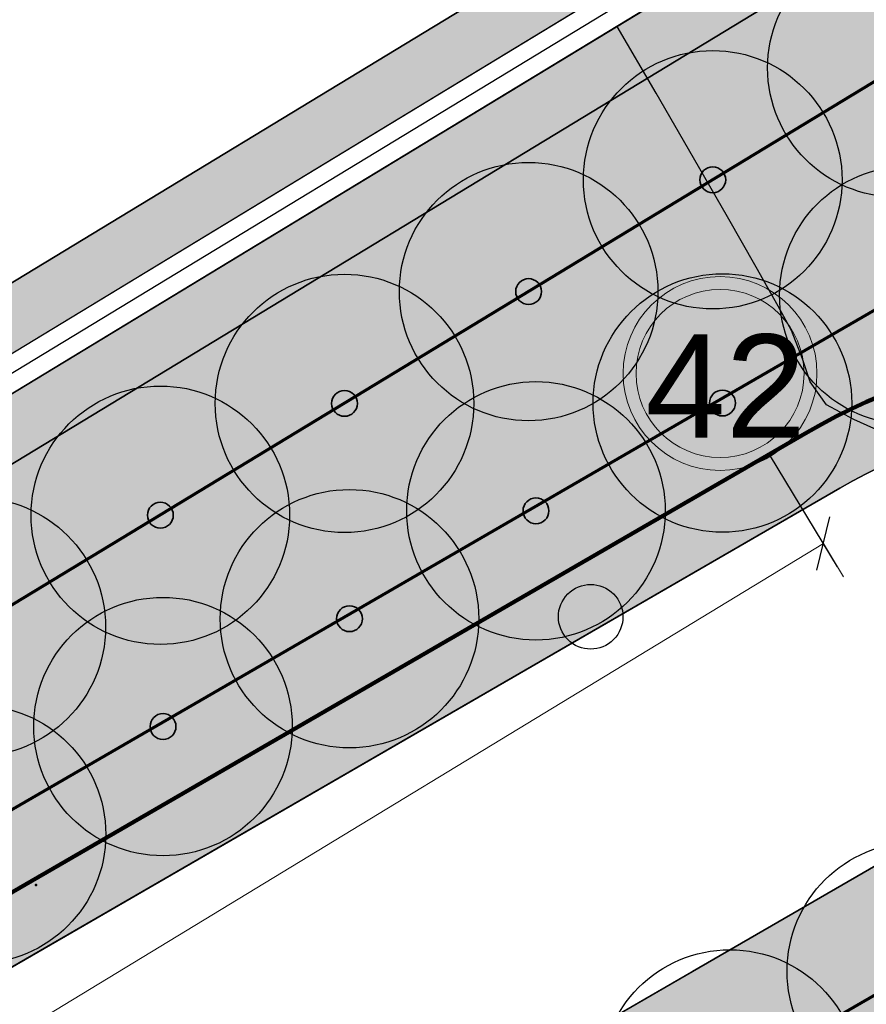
# Model space of a CAD drawing. Header units: millimetres. Extents: x -76021 to 1074922, y 19208 to 400534.
# Tile 70 of 108: x 181324 to 191148, y 287895 to 299326. Entities that reach past the tile are written whole.
import ezdxf

# ---------------------------------------------------------------- set-up
doc = ezdxf.new("R2010")
doc.units = ezdxf.units.MM
doc.layers.get('Defpoints').update_dxf_attribs({"color": 4, "lineweight": 30})
for name, color, linetype in [('(004) Точки рельефа', 7, 'Continuous'), ('(038) Деревья', 7, 'Continuous'), ('(040) Ограда', 7, 'Continuous'), ('GLUXOY OG', 7, 'Continuous'), ('os', 3, 'Continuous')]:
    doc.layers.add(name, color=color, linetype=linetype)
doc.layers.add('(032) Горизонтали утолщенные', color=32, linetype='Continuous', lineweight=30)
doc.layers.add('В3', color=5, linetype='производственный водопровод', lineweight=50)
doc.styles.add('BLACK', font='tahomabd.ttf')
doc.styles.get("Standard").update_dxf_attribs({"font": 'arial.ttf'})
doc.linetypes.add('ОГРАДА_БЕТ', pattern='A,4,["|",Standard,S=0.8,R=0,X=0,Y=-0.8],4', length=8)
doc.linetypes.add('ОГРАДА_ГЛИН', pattern='A,4,["|",Standard,S=0.8,R=0,X=0,Y=-0.8],0.5,["|",Standard,S=0.8,R=0,X=0,Y=-0.8],3.5', length=8)
doc.linetypes.add('производственный водопровод', pattern='A,5,-0.5,["В3",Standard,S=0.7,R=0,X=0,Y=-0.35],-2', length=7.5)
doc.dimstyles.new('genplan dimension', dxfattribs={"dimtxt": 1100, "dimasz": 450, "dimexe": 450, "dimexo": 0, "dimgap": 80, "dimtad": 1, "dimlfac": 0.001, "dimtxsty": 'BLACK', "dimblk": 'OBLIQUE', "dimcen": 0, "dimclrd": 186, "dimclre": 186, "dimclrt": 186, "dimadec": 1, "dimazin": 0, "dimtfac": 1, "dimtmove": 0, "dimatfit": 3, "dimldrblk": 'OBLIQUE', "dimfxl": 1, "dimlwd": 9, "dimlwe": 9, "dimarcsym": 0})

# ---------------------------------------------------------------- blocks, each defined once
blk = doc.blocks.new('_OBLIQUE')
at = {"color": 0, "linetype": 'ByBlock'}
blk.add_line((-0.5, -0.5), (0.5, 0.5), dxfattribs=at)
blk = doc.blocks.new('*D290')
at = {"color": 186, "lineweight": 9, "transparency": 16777216}
for p, q in [((2255842.21373015, -554331.2133756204), (2330361.64044784, -509046.6128842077)), ((2330349.808324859, -509027.1421808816), (2330595.333913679, -509431.1741459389)), ((2255830.381608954, -554311.7426752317), (2256075.907195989, -554715.7746373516))]:
    blk.add_line(p, q, dxfattribs=at)
at = {"layer": 'Defpoints', "color": 0, "transparency": 16777216}
for p in [(2330349.808324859, -509027.1421808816), (2330361.64044784, -509046.6128842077), (2255830.381608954, -554311.7426752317)]:
    blk.add_point(p, dxfattribs=at)
at = {"color": 186, "lineweight": 9, "transparency": 16777216}
for p, xscale, yscale, zscale, rotation in [((2330361.64044784, -509046.6128842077), 450.0000000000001, 450.0000000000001, 450.0000000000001, 31.28656990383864), ((2255842.21373015, -554331.2133756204), 450, 450, 450, 211.2865699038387)]:
    blk.add_blockref('_OBLIQUE', p, dxfattribs=dict(at, xscale=xscale, yscale=yscale, zscale=zscale, rotation=rotation))
at = {"color": 186, "transparency": 16777216, "insert": (2292697.259500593, -531023.0002948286), "char_height": 1100, "attachment_point": 5, "rotation": 31.28656990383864, "style": 'BLACK'}
blk.add_mtext('87,2', dxfattribs=at)
blk = doc.blocks.new('d')
at = {"layer": '(038) Деревья'}
blk.add_ellipse((0, 0), major_axis=(0.2651650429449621, 0.2651650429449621), ratio=0.9999999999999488, start_param=5.497787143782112, end_param=11.7809724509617, dxfattribs=at)
blk = doc.blocks.new('A$C05d28b1e')
at = {"layer": '(004) Точки рельефа', "color": 7, "linetype": 'ByBlock', "lineweight": -2}
blk.add_point((-93236.28961832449, 84554.57763954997), dxfattribs=at)
at = {"layer": '(032) Горизонтали утолщенные', "color": 32, "linetype": 'Continuous', "lineweight": 30, "ltscale": 600}
blk.add_lwpolyline([(-83048.17536538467, 89647.40676391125), (-83745.30566788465, 89957.67554299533), (-84063.56132401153, 90131.01983734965), (-84250.65951407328, 90395.45127284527), (-84339.97052171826, 90664.69071422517), (-84469.18298464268, 90992.27749976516), (-84623.42430935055, 91275.57603369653), (-84877.64533599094, 91727.56688724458), (-85211.68074803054, 92313.30329366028), (-85605.36522894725, 92997.8384860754), (-86038.53346221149, 93746.22569778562), (-86491.02013128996, 94523.5181619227)], dxfattribs=at)
at = {"layer": '(040) Ограда', "ltscale": 600, "flags": 128}
blk.add_lwpolyline([(-65264.40736584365, 129736.0944886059), (-69527.56274084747, 127117.9602796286), (-60665.4079442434, 110685.5274772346), (-137358.727671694, 64079.83214361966), (-200340.084258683, 25825.59958398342), (-120612.5554367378, -95364.3361081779), (-115994.5822715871, -101904.9477696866)], dxfattribs=at)
at = {"layer": '(040) Ограда', "linetype": 'ОГРАДА_БЕТ', "ltscale": 600, "flags": 128}
blk.add_lwpolyline([(-64714.22453771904, 129604.5693745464), (-68996.00000000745, 126975), (-60133, 110541), (-137151.0000000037, 63738), (-199777.9999999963, 25699), (-120282.0000000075, -95139.0000000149), (-115667.8203322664, -101674.2387862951)], dxfattribs=at)
at = {"layer": '(038) Деревья', "linetype": 'Continuous', "xscale": 1000, "yscale": 1000, "zscale": 1000}
blk.add_blockref('d', (-86798.24089053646, 87668.63894158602), dxfattribs=at)
blk = doc.blocks.new('фонтан разбрызгиватель')
h = blk.add_hatch(color=256)
h.dxf.hatch_style = 1
h.set_gradient(color1=(0, 0, 255), color2=(0, 0, 255), tint=1)
h.paths.add_polyline_path([(150, 3.552713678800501e-15, 1), (-150, 0, 1)])
at = {"lineweight": 35}
blk.add_circle((0, 0), 150, dxfattribs=at)
blk = doc.blocks.new('A$C2cdd6916')
at = {"layer": 'os', "color": 0}
blk.add_line((19282.18453569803, 52225.75967860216), (18503.20631618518, 53507.63055100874), dxfattribs=at)
at = {"layer": 'os', "color": 0, "lineweight": 0}
for radius in [1125, 975]:
    blk.add_circle((17918.97265155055, 54469.03370531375), radius, dxfattribs=at)
at = {"ltscale": 50}
blk.add_text('42', height=1200, dxfattribs=at).set_placement((17050.98614621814, 53722.37141121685))
dim = blk.add_linear_dim(base=(19119.19873189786, 52493.96583542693), p1=(-55412.06010698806, 7228.836044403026), p2=(19107.36660891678, 52513.43653875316), angle=31.28656990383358, dimstyle='genplan dimension')
dim.commit()
dim.dimension.update_dxf_attribs({"geometry": '*D290', "text_midpoint": (-18545.18221534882, 30517.57842480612), "insert": (-2311242.441715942, 561540.5787196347)})

msp = doc.modelspace()

# ---------------------------------------------------------------- block references
at = {"color": 5, "lineweight": 50}
msp.add_blockref('A$C05d28b1e', (274748.0189126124, 204725.4916361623), dxfattribs=at)

# ---------------------------------------------------------------- next in the draw order: hatches: boundary and pattern name
at = {"true_color": 0xb1ab95}
h = msp.add_hatch(color=253, dxfattribs=at)
h.dxf.hatch_style = 1
edge = h.paths.add_edge_path(flags=17)
edge.add_line((190328.8115194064, 64219.34350759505), (189915.2989301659, 64787.52197525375))
edge.add_line((189915.2989301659, 64787.52197525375), (188931.7371165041, 63929.74618648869))
edge.add_line((188931.7371165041, 63929.74618648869), (151545.0957390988, 115300.0917611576))
edge.add_line((151545.0957390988, 115300.0917611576), (96229.85692333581, 199382.0937237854))
edge.add_arc((101661.2419605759, 203797.9805630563), 7000.000000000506, 211.2865698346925, 219.1121955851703, ccw=False)
edge.add_line((95679.17788481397, 200162.748879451), (95229.83590038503, 200902.1770030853))
edge.add_line((95229.8359003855, 200902.1770030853), (75953.59151628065, 230203.0577881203))
edge.add_line((75953.59151628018, 230203.0577881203), (203746.1376435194, 307844.0417010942))
edge.add_line((203746.1376435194, 307844.0417010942), (208840.8149549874, 298765.7102158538))
edge.add_line((208840.8149549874, 298765.7102158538), (206029.762004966, 297103.9444845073))
edge.add_line((206029.7620049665, 297103.9444845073), (209083.0761358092, 291938.9398554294))
edge.add_line((209083.0761358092, 291938.9398554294), (211777.9208457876, 293532.0085986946))
edge.add_line((211777.9208457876, 293532.0085986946), (265113.0759293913, 198492.7768546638))
edge.add_line((265113.0759293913, 198492.7768546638), (234488.7766821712, 178231.3811968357))
edge.add_line((234488.7766821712, 178231.3811968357), (234257.3093723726, 173182.1926990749))
edge.add_line((234257.3093723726, 173182.1926990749), (235613.6937479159, 171344.20502375))
edge.add_line((235613.6937479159, 171344.20502375), (214742.6378491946, 152596.9864922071))
edge.add_line((214742.6378491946, 152596.9864922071), (245709.9505198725, 112669.3462957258))
edge.add_line((245709.9505198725, 112669.3462957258), (199133.622313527, 72677.8930969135))
edge.add_line((199133.622313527, 72677.8930969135), (196266.373438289, 76016.19928271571))
edge.add_line((196266.373438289, 76016.19928271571), (191895.9370879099, 72262.46070618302))
edge.add_line((191895.9370879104, 72262.46070618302), (194913.0877567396, 68116.80688964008))
edge.add_line((194913.0877567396, 68116.80688964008), (196023.6318268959, 69085.32539300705))
edge.add_line((196023.6318268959, 69085.32539300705), (193482.8209173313, 72043.56346212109))
edge.add_line((193482.8209173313, 72043.56346212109), (196137.9211900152, 74324.01134400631))
edge.add_line((196137.9211900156, 74324.01134400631), (198679.2696412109, 71365.14742111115))
edge.add_line((198679.2696412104, 71365.14742111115), (246671.2362948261, 112572.0987257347))
edge.add_line((246671.2362948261, 112572.0987257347), (215694.8803442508, 152511.3988563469))
edge.add_line((215694.8803442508, 152511.3988563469), (236554.4461256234, 171248.2965041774))
edge.add_line((236554.4461256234, 171248.2965041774), (234967.9427161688, 173398.1102044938))
edge.add_line((234967.9427161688, 173398.1102044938), (235171.7490106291, 177843.9060218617))
edge.add_line((235171.7490106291, 177843.9060218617), (266041.9258541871, 198267.9771819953))
edge.add_line((266041.9258541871, 198267.9771819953), (204001.9566487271, 308818.532467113))
edge.add_line((204001.9566487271, 308818.532467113), (74969.9921882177, 230424.5339082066))
edge.add_line((74969.99218821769, 230424.5339082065), (150969.3871510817, 114901.5530220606))
edge.add_line((150969.3871510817, 114901.5530220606), (188815.639498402, 62899.68844796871))
edge.add_line((188815.639498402, 62899.68844796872), (190328.8115194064, 64219.34350759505))
h.paths.add_polyline_path([(150640.4108150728, 114673.816599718), (74407.93542932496, 230551.0916911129), (204148.1389374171, 309375.3843334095), (266572.6972397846, 198139.5202261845), (235562.0189126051, 177622.4916361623), (235374.0189126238, 173521.4916361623), (237092.018912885, 171193.4916358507), (216239.0189128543, 152462.4916358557), (247218.7345077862, 112518.8597547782), (198939.8664395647, 71061.73744806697), (199460.8595321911, 70455.15094666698), (196805.7592595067, 68174.70306478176), (196284.2618846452, 68781.87669641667), (195149.3806648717, 67792.1334795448), (196323.6013511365, 66178.71969820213), (201153.0474708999, 70326.6986983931), (200306.3625593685, 71312.48458604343), (248180.0016167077, 112421.6362517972), (217191.26140791, 152376.9039999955), (238032.7712905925, 171097.5831162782), (236084.6522564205, 173737.4091415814), (236244.9912410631, 177235.0164611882), (267501.5471645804, 197914.7205535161), (204403.9579426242, 310349.8750994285), (73424.33610126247, 230772.5678111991), (150064.7022270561, 114275.277860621), (188633.2003842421, 61281.0262874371), (190978.6170167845, 63326.49162984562), (190565.1044275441, 63894.67009750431), (188749.2980023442, 62311.08402595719)])
at = {"true_color": 0xbdffbd, "transparency": 33554687}
h = msp.add_hatch(color=254, dxfattribs=at)
h.dxf.hatch_style = 1
h.paths.add_polyline_path([(214820.8800540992, 216948.7253162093), (217126.1156239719, 218322.0207615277), (215603.6625730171, 220877.6346598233), (209171.3314113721, 217045.7091063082), (215496.6642266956, 206427.9048698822), (221928.9953883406, 210259.8304233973), (220406.5423373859, 212815.4443216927), (218101.3067675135, 211442.1488763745)], flags=16)
h.paths.add_polyline_path([(224023.6489053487, 225893.6638374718), (217321.8775845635, 221901.2249949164), (218844.3306355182, 219345.6110966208), (221149.5662053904, 220718.9065419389), (224429.9929188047, 215212.3301021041), (222124.7573489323, 213839.0346567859), (223647.210399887, 211283.4207584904), (230348.9817206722, 215275.8596010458)], flags=16)
h.paths.add_polyline_path([(198145.9180665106, 256389.507595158), (196714.6222119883, 258810.6963092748), (195945.5755586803, 258343.3554829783), (195452.2226863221, 259155.207035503), (180753.4366827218, 250222.9234517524), (181792.0743087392, 248513.7622885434), (184954.0224606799, 250435.2418966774), (185778.5186348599, 249078.4675946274)], flags=17)
h.paths.add_polyline_path([(112361.9479704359, 220188.4503307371), (111031.9257359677, 219380.2110810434), (111784.9358170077, 218141.0728544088), (110930.4036978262, 217621.7834914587), (111501.6587876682, 216681.7376184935), (112356.2343066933, 217201.0533550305), (113109.2443877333, 215961.9151283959), (114308.0171651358, 216690.3955891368)], flags=17)
h.paths.add_polyline_path([(105307.4471395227, 232868.8987692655), (103501.6980646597, 231771.5657776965), (104254.7081456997, 230532.427551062), (103400.2809094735, 230013.2019242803), (108385.7459097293, 221809.2211079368), (109240.2780289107, 222328.510470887), (109993.2881099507, 221089.3722442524), (111388.9133730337, 221937.4777016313)], flags=17)
h.paths.add_polyline_path([(156979.3206527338, 232925.0673546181), (156752.8632677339, 233297.7210673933), (159914.8114196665, 235219.2006755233), (158876.1737936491, 236928.3618387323), (144177.3877900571, 227996.0782549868), (144670.7406624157, 227184.2267024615), (143901.6940091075, 226716.8858761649), (144568.74273966, 225588.5022138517)], flags=17)
h.paths.add_polyline_path([(142502.740888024, 224367.1765615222), (141850.5488729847, 225470.4285141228), (141081.5022196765, 225003.087687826), (140588.1493473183, 225814.9392403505), (140331.7751728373, 225659.143596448), (141058.82151105, 224462.7307822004), (136016.7960795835, 221398.7497854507), (135886.9663763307, 221612.3949308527), (132969.5134724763, 219839.4922793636), (133454.8570661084, 219018.4821243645)], flags=17)
edge = h.paths.add_edge_path(flags=17)
edge.add_line((209900.1426716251, 266779.7772694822), (204300.5454405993, 276526.4190539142))
edge.add_line((204300.5454405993, 276526.4190539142), (202947.913577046, 275704.4401920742))
edge.add_line((202947.913577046, 275704.4401920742), (208270.9314103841, 266944.9892306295))
edge.add_line((208270.9314103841, 266944.9892306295), (204339.8607350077, 264556.1226907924))
edge.add_line((204339.8607350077, 264556.1226907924), (205066.9070732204, 263359.7098765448))
edge.add_line((205066.9070732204, 263359.7098765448), (200024.8816417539, 260295.7288797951))
edge.add_line((200024.8816417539, 260295.7288797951), (199297.8353035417, 261492.1416940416))
edge.add_line((199297.8353035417, 261492.1416940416), (199041.4611290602, 261336.3460501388))
edge.add_line((199041.4611290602, 261336.3460501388), (199534.8140014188, 260524.4944976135))
edge.add_line((199534.8140014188, 260524.4944976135), (198765.7673481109, 260057.1536713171))
edge.add_line((198765.7673481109, 260057.1536713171), (200211.9199181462, 257610.8332474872))
edge.add_line((200211.9199181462, 257610.8332474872), (208825.5364367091, 262702.8087484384))
edge.add_arc((207298.8793712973, 265285.3110629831), 2999.999999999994, 300.5896344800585, 389.8780372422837)
edge = h.paths.add_edge_path(flags=17)
edge.add_line((103051.5675112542, 200547.2891192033), (115708.5556294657, 208238.79553633))
edge.add_arc((114150.5991936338, 210802.5372830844), 3000.000000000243, 301.2865698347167, 389.0884551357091)
edge.add_line((116772.209793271, 212261.0152101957), (115281.051762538, 214941.3682182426))
edge.add_line((115281.051762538, 214941.3682182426), (114147.8820137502, 214252.7539651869))
edge.add_line((114147.8820137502, 214252.7539651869), (114900.8920947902, 213013.6157385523))
edge.add_line((114900.8920947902, 213013.6157385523), (114046.3165757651, 212494.3000020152))
edge.add_line((114046.3165757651, 212494.3000020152), (114409.7896270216, 211896.176067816))
edge.add_line((114409.7896270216, 211896.176067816), (101761.8205277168, 204210.1503833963))
edge.add_line((101761.8205277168, 204210.1503833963), (101398.4063783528, 204808.1773898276))
edge.add_line((101398.4063783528, 204808.1773898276), (100543.8077135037, 204288.847587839))
edge.add_line((100543.8077135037, 204288.847587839), (99790.79763168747, 205527.985815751))
edge.add_line((99790.79763168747, 205527.985815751), (97397.99005966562, 204073.9041161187))
edge.add_line((97397.99005966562, 204073.9041161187), (98929.8693286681, 201553.0744301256))
edge.add_arc((101493.6110754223, 203111.0308659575), 3000.000000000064, 211.2865698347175, 301.2865698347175)
h.paths.add_polyline_path([(97999.14992540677, 208476.2852043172), (98853.7485902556, 208995.6150063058), (98282.49350041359, 209935.660879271), (97427.85143572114, 209416.3047036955), (96674.8413539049, 210655.4429316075), (94282.07718811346, 209201.3876094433), (96359.35243577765, 205783.0652806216), (98752.16000567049, 207237.1469789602)], flags=17)
h.paths.add_polyline_path([(90752.37071206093, 222327.0793120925), (89897.62376441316, 221807.6594003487), (89144.61368259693, 223046.7976282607), (86751.95441519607, 221592.8060516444), (93243.43956422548, 210910.5487739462), (95636.20372788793, 212364.6040948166), (94883.19364762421, 213603.7423201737), (95737.83571231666, 214123.0984957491)], flags=17)
edge = h.paths.add_edge_path(flags=17)
edge.add_line((100492.1544576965, 234798.7562548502), (100855.6231213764, 234200.6395407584))
edge.add_line((100855.6231213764, 234200.6395407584), (101710.0503576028, 234719.8651675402))
edge.add_line((101710.0503576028, 234719.8651675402), (102463.0604386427, 233480.7269409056))
edge.add_line((102463.0604386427, 233480.7269409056), (104334.4125421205, 234617.9261401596))
edge.add_line((104334.4125421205, 234617.9261401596), (103714.5570330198, 235732.114941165))
edge.add_arc((101092.9464333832, 234273.6370140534), 2999.999999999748, 29.08845513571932, 121.286569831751)
edge.add_line((99534.98999768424, 236837.378760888), (85997.6410544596, 228610.8871751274))
edge.add_arc((87555.59749015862, 226047.1454282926), 2999.999999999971, 121.2865698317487, 211.2865698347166)
edge.add_line((84991.85574340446, 224489.1889924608), (85713.3167913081, 223301.9672161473))
edge.add_line((85713.3167913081, 223301.9672161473), (88105.97605657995, 224755.9587914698))
edge.add_line((88105.97605657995, 224755.9587914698), (87352.96597631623, 225995.0970168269))
edge.add_line((87352.96597631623, 225995.0970168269), (88207.712923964, 226514.5169285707))
edge.add_line((88207.712923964, 226514.5169285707), (87844.1853583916, 227112.7305704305))
edge.add_line((87844.1853583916, 227112.7305704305), (100492.1544576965, 234798.7562548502))
edge = h.paths.add_edge_path(flags=17)
edge.add_line((206429.5260647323, 217740.3337827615), (224718.2735818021, 228635.4691841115))
edge.add_line((224718.2735818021, 228635.4691841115), (228392.671244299, 222467.5668450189))
edge.add_line((228392.671244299, 222467.5668450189), (233629.6400466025, 225476.2868388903))
edge.add_line((233629.6400466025, 225476.2868388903), (230763.0187299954, 230465.9191189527))
edge.add_arc((228161.7554297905, 228971.4529122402), 2999.999999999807, 29.87803724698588, 120.0993965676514)
edge.add_line((226657.2505534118, 231566.9230193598), (203230.4818343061, 217987.2298150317))
edge.add_arc((204734.9867106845, 215391.759707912), 2999.999999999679, 120.0993965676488, 209.6273998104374)
edge.add_line((202127.2108544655, 213908.6868561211), (205080.5429171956, 208715.6661361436))
edge.add_line((205080.5429171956, 208715.6661361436), (210103.8834394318, 211572.4990714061))
edge.add_line((210103.8834394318, 211572.4990714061), (206429.5260647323, 217740.3337827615))
edge = h.paths.add_edge_path(flags=17)
edge.add_line((215489.0996818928, 196338.8022293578), (220126.3913766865, 198832.9888262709))
edge.add_arc((218705.3361244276, 201475.0717110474), 3000.000000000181, 298.2737704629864, 330.6005223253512)
edge.add_line((221318.9909833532, 200002.384276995), (224444.8141732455, 205549.945001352))
edge.add_arc((227058.4690321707, 204077.2575672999), 2999.999999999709, 120.9636571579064, 150.6005223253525, ccw=False)
edge.add_line((225514.9862276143, 206649.7390214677), (237068.7907628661, 213581.994489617))
edge.add_arc((235525.3079583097, 216154.4759437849), 2999.99999999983, 300.9636571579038, 389.8780372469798)
edge.add_line((238126.5712585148, 217648.9421504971), (236200.48088148, 221001.4891590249))
edge.add_line((236200.48088148, 221001.4891590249), (234625.9508510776, 223742.1113054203))
edge.add_line((234625.9508510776, 223742.1113054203), (229416.3894048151, 220749.137263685))
edge.add_line((229416.3894048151, 220749.137263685), (233090.787067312, 214581.2349245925))
edge.add_line((233090.787067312, 214581.2349245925), (214802.0395502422, 203686.0995232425))
edge.add_line((214802.0395502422, 203686.0995232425), (211127.6821755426, 209853.9342345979))
edge.add_line((211127.6821755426, 209853.9342345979), (206069.258151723, 206977.1488986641))
edge.add_line((206069.258151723, 206977.1488986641), (211460.2685734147, 197497.8122623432))
edge.add_arc((214068.0444296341, 198980.885114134), 2999.99999999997, 209.6273998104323, 298.2737704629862)
edge = h.paths.add_edge_path(flags=17)
edge.add_line((194192.9728349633, 196985.9511812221), (199241.3180521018, 187599.8654020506))
edge.add_line((199241.3180521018, 187599.8654020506), (206679.6983444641, 191600.6291342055))
edge.add_arc((205258.6430922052, 194242.7120189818), 3000.000000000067, 298.2737704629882, 389.6273998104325)
edge.add_line((207866.4189484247, 195725.7848707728), (202800.9094800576, 204632.7736779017))
edge.add_line((202800.9094800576, 204632.7736779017), (195139.3172180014, 200275.5358968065))
edge.add_arc((192052.2705328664, 199382.7002930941), 3213.566967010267, -6.30961949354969e-12, 16.13092597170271, ccw=False)
edge.add_arc((192052.2705328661, 199382.7002930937), 3213.566967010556, 311.77024430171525, 359.9999999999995, ccw=False)
edge = h.paths.add_edge_path(flags=17)
edge.add_line((190745.2686859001, 183030.2299659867), (197920.2766097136, 186889.3377759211))
edge.add_line((197920.2766097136, 186889.3377759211), (192871.9313925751, 196275.4235550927))
edge.add_arc((192052.2705328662, 199382.7002930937), 3213.566967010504, 223.1238736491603, 284.77729662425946, ccw=False)
edge.add_line((189706.7602736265, 197185.9767612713), (182063.1853497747, 192838.9856526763))
edge.add_line((182063.1853497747, 192838.9856526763), (186682.1305488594, 184251.2575985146))
edge.add_arc((189324.2134336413, 185672.3128507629), 2999.999999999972, 208.2737704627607, 298.2737704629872)
edge = h.paths.add_edge_path(flags=17)
edge.add_line((189911.5682307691, 201779.4494049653), (188415.0981299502, 204561.7465990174))
edge.add_line((188415.0981299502, 204561.7465990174), (188128.9854640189, 204387.8792151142))
edge.add_line((188128.9854640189, 204387.8792151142), (185951.4586267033, 207971.1735315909))
edge.add_line((185951.4586267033, 207971.1735315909), (179296.8900734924, 204113.7487009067))
edge.add_arc((180801.3949498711, 201518.2785937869), 2999.999999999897, 120.0993965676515, 208.273770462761)
edge.add_line((178159.3120650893, 200097.2233415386), (181352.4593855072, 194160.3958532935))
edge.add_line((181352.4593855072, 194160.3958532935), (188965.223847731, 198489.864689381))
edge.add_arc((192052.2705328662, 199382.7002930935), 3213.566967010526, 179.9999999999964, 196.1309259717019, ccw=False)
edge.add_arc((192052.2705328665, 199382.7002930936), 3213.566967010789, 131.7702443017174, 179.9999999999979, ccw=False)
edge = h.paths.add_edge_path(flags=17)
edge.add_line((202059.3730541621, 205936.6616060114), (198690.90197442, 211859.6461333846))
edge.add_arc((196083.1261182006, 210376.5732815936), 3000.000000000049, 29.62739981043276, 120.0993965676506)
edge.add_line((194578.6212418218, 212972.0433887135), (194085.6776655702, 212686.3009283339))
edge.add_line((194085.6776655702, 212686.3009283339), (196162.0429310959, 209269.4760573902))
edge.add_line((196162.0429310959, 209269.4760573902), (189698.7432330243, 205341.8029981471))
edge.add_line((189698.7432330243, 205341.8029981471), (191232.6096731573, 202489.9770310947))
edge.add_arc((192052.2705328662, 199382.7002930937), 3213.566967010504, 43.123873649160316, 104.77729662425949, ccw=False)
edge.add_line((194397.7807921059, 201579.4238249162), (202059.3730541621, 205936.6616060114))
edge = h.paths.add_edge_path(flags=17)
edge.add_line((164213.3013144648, 219576.7748846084), (163356.425273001, 220986.8328442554))
edge.add_line((163356.425273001, 220986.8328442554), (167159.3088611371, 223297.8015621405))
edge.add_line((167159.3088611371, 223297.8015621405), (163861.6343985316, 228724.3882553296))
edge.add_line((163861.6343985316, 228724.3882553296), (160699.6862465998, 226802.9086471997))
edge.add_line((160699.6862465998, 226802.9086471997), (159056.7495894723, 229506.492127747))
edge.add_line((159056.7495894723, 229506.492127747), (146556.0182203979, 222116.6323936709))
edge.add_arc((148266.2624116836, 219651.8677383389), 3000.000000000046, 124.7559020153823, 210.589634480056)
edge.add_line((145683.7600971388, 218125.2106729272), (151374.6735680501, 208498.4270661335))
edge.add_line((151374.6735680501, 208498.4270661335), (153745.9948775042, 209939.4518146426))
edge.add_line((153745.9948775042, 209939.4518146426), (152291.9022010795, 212332.2774431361))
edge.add_line((152291.9022010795, 212332.2774431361), (164213.3013144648, 219576.7748846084))
h.paths.add_polyline_path([(183974.4349599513, 211224.52386795), (183689.6048947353, 211693.2344878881), (183143.5248591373, 212591.8527985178), (182972.6087428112, 212487.9890359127), (183388.0637932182, 211804.3245706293), (176636.8771985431, 207701.7059478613), (176221.4221481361, 208385.3704131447), (172290.3514727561, 205996.5038733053), (172082.6239475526, 206338.3361059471), (160289.4119214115, 199171.7364864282), (158835.3192449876, 201564.5621149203), (156421.9761094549, 200098.0011849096), (158829.7007375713, 195944.3574203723)], flags=17)
edge = h.paths.add_edge_path(flags=17)
edge.add_line((138322.9200418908, 217249.6019040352), (127699.7112266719, 210969.6474955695))
edge.add_arc((129226.3682920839, 208387.1451810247), 3000.00000000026, 120.5896344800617, 209.0884551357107)
edge.add_line((126604.7576924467, 206928.6672539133), (137798.0282308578, 186808.7901254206))
edge.add_arc((140419.6388304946, 188267.268052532), 2999.999999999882, 209.0884551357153, 301.2865699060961)
edge.add_line((141977.5952695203, 185703.5263077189), (155410.6444996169, 193866.6361787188))
edge.add_line((155410.6444996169, 193866.6361787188), (153002.9198715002, 198020.2799432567))
edge.add_line((153002.9198715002, 198020.2799432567), (151998.6745921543, 197410.0116108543))
edge.add_line((151998.6745921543, 197410.0116108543), (146909.3502246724, 205784.9013105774))
edge.add_line((146909.3502246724, 205784.9013105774), (147956.0983411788, 206420.9981293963))
edge.add_line((147956.0983411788, 206420.9981293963), (142240.4236777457, 216089.667919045))
edge.add_arc((139657.9213632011, 214563.0108536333), 2999.99999999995, 30.58963448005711, 116.4233669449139)
edge = h.paths.add_edge_path(flags=17)
edge.add_line((196998.758207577, 251064.703188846), (187855.9475715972, 245659.8923677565))
edge.add_line((187855.9475715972, 245659.8923677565), (188900.8454395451, 243940.4294764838))
edge.add_line((188900.8454395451, 243940.4294764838), (185738.8972876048, 242018.9498683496))
edge.add_line((185738.8972876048, 242018.9498683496), (189036.5717502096, 236592.3631751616))
edge.add_line((189036.5717502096, 236592.3631751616), (192839.4553383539, 238903.3318930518))
edge.add_line((192839.4553383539, 238903.3318930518), (193696.3313798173, 237493.2739334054))
edge.add_line((193696.3313798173, 237493.2739334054), (204596.1777995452, 244108.0986252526))
edge.add_line((204596.1777995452, 244108.0986252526), (201107.9187848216, 250008.8586474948))
edge.add_arc((198525.4164702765, 248482.201582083), 3000.000000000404, 30.5896344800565, 120.5896610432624)
edge = h.paths.add_edge_path(flags=17)
edge.add_arc((212280.8176183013, 256613.7646137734), 2999.9999999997, 29.87803724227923, 120.5896344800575)
edge.add_line((210754.1605528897, 259196.2669283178), (205607.1004533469, 256153.5607813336))
edge.add_arc((207133.7575187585, 253571.058466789), 2999.99999999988, 120.589634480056, 210.5896344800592)
edge.add_line((204551.255204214, 252044.4014013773), (208039.514218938, 246143.6413791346))
edge.add_line((208039.514218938, 246143.6413791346), (209464.3959163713, 243798.8847494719))
edge.add_line((209464.3959163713, 243798.8847494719), (213908.4678224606, 246499.4962504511))
edge.add_line((213908.4678224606, 246499.4962504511), (215414.1784507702, 244021.7291597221))
edge.add_line((215414.1784507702, 244021.7291597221), (221098.7118912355, 247287.5819956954))
edge.add_line((221098.7118912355, 247287.5819956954), (214882.0809186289, 258108.2308202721))
edge = h.paths.add_edge_path(flags=17)
edge.add_line((225781.4275314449, 239136.8614991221), (223091.3334999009, 243819.2309285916))
edge.add_line((223091.3334999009, 243819.2309285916), (217492.0815616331, 240602.3736414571))
edge.add_line((217492.0815616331, 240602.3736414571), (218997.7921899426, 238124.606550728))
edge.add_line((218997.7921899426, 238124.606550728), (214553.9731655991, 235424.148723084))
edge.add_line((214553.9731655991, 235424.148723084), (217362.4902366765, 230802.5095836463))
edge.add_line((217362.4902366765, 230802.5095836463), (224684.6691074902, 235046.9251854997))
edge.add_arc((223180.1642311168, 237642.395292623), 3000.000000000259, 300.0993965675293, 389.8780372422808)
h.paths.add_polyline_path([(213901.1204328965, 228796.0723935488), (212589.7435156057, 230954.0478425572), (201822.0281873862, 224410.6307986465), (202029.7557125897, 224068.7985660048), (198098.6850372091, 221679.9320261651), (198514.1400876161, 220996.2675608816), (191762.9534929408, 216893.6489381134), (191347.4984425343, 217577.3134033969), (191176.5823262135, 217473.4496407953), (192007.9564239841, 216105.3571661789)], flags=17)
h.paths.add_polyline_path([(220749.6149157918, 219078.2306395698), (222796.7955859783, 215641.8006164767), (218501.2580571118, 213082.8247787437), (216454.0773869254, 216519.2548018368)], flags=16)
edge = h.paths.add_edge_path(flags=17)
edge.add_line((126035.6612326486, 228965.7470213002), (124411.9581276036, 227979.0412765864))
edge.add_line((124411.9581276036, 227979.0412765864), (123678.8894279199, 229185.3643676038))
edge.add_line((123678.8894279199, 229185.3643676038), (116457.6880194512, 225168.0008190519))
edge.add_line((116457.6880194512, 225168.0008190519), (121741.4954621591, 215670.3695277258))
edge.add_arc((124363.1060617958, 217128.8474548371), 2999.999999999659, 209.0884551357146, 300.5896344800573)
edge.add_line((125889.7631272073, 214546.3451402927), (132421.8561402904, 218407.8192981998))
edge.add_line((132421.8561402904, 218407.8192981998), (131358.6790659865, 220206.2960598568))
edge.add_line((131358.6790659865, 220206.2960598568), (126035.6612326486, 228965.7470213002))
edge = h.paths.add_edge_path(flags=17)
edge.add_line((181938.3257366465, 178293.3791251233), (154215.0541750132, 163382.3023797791))
edge.add_arc((152793.9989227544, 166024.3852645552), 2999.999999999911, 209.0884551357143, 298.2737704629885, ccw=False)
edge.add_line((150172.3883231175, 164565.9073374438), (147155.1258125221, 169989.4295125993))
edge.add_line((147155.1258125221, 169989.4295125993), (155925.2097841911, 174868.4813036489))
edge.add_line((155925.2097841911, 174868.4813036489), (159609.9109477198, 168683.2833438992))
edge.add_line((159609.9109477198, 168683.2833438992), (174558.3815481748, 177588.51925921))
edge.add_line((174558.3815481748, 177588.51925921), (170873.947718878, 183773.2684674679))
edge.add_line((170873.947718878, 183773.2684674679), (179811.7554582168, 188580.505479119))
edge.add_line((179811.7554582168, 188580.505479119), (183159.3533691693, 182356.5172621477))
edge.add_arc((180517.2704843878, 180935.4620098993), 2999.999999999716, -61.72622953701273, 28.27377046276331, ccw=False)
edge = h.paths.add_edge_path(flags=17)
edge.add_line((143726.8553784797, 182085.8729428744), (170853.2707813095, 198570.284303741))
edge.add_arc((172411.2272203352, 196006.542558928), 2999.999999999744, 28.273794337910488, 121.2865699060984, ccw=False)
edge.add_line((175053.309512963, 197427.598912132), (178864.3852900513, 190341.8940689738))
edge.add_line((178864.3852900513, 190341.8940689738), (169849.3746297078, 185493.1331456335))
edge.add_line((169849.3746297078, 185493.1331456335), (166164.9408004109, 191677.8823538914))
edge.add_line((166164.9408004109, 191677.8823538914), (151216.4701999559, 182772.6464385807))
edge.add_line((151216.4701999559, 182772.6464385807), (154901.1713634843, 176587.448478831))
edge.add_line((154901.1713634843, 176587.448478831), (146182.8071944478, 171737.1699123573))
edge.add_line((146182.8071944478, 171737.1699123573), (142663.2012178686, 178063.65327095))
edge.add_arc((145284.811817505, 179522.1311980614), 2999.999999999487, 121.28656990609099, 209.0884551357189, ccw=False)
h.paths.add_polyline_path([(165470.3161239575, 188936.0770072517), (160573.4033410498, 186018.8445522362), (162108.7888436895, 183441.5220349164), (164428.3791092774, 184823.3689872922), (167703.8681815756, 179325.0809503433), (165384.2779159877, 177943.2339979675), (166919.6634186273, 175365.9114806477), (171816.576201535, 178283.1439356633)], flags=16)
h.paths.add_polyline_path([(163666.0629044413, 176919.6436628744), (161346.4726388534, 175537.7967104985), (158070.9835665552, 181036.0847474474), (160390.5738321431, 182417.9316998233), (158855.1883295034, 184995.254217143), (153958.2755465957, 182078.0217621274), (160304.5356241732, 171425.0886905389), (165201.448407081, 174342.3211455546)], flags=16)
h.paths.add_polyline_path([(164011.6043034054, 183178.2857793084), (159716.066774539, 180619.3099415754), (161763.2474447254, 177182.8799184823), (166058.7849735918, 179741.8557562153)], flags=16)
edge = h.paths.add_edge_path()
edge.add_arc((140227.1149719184, 162323.7074873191), 3000.000000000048, 15.94914245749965, 119.0884551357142)
edge.add_line((138768.637044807, 164945.3180869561), (136829.4704326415, 163866.5035211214))
edge.add_line((136829.4704326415, 163866.5035211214), (119327.7353073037, 195325.8307167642))
edge.add_line((119327.7353073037, 195325.8307167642), (121949.345906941, 196784.308643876))
edge.add_arc((120490.8679798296, 199405.9192435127), 2999.999999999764, 299.0884551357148, 389.0884551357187)
edge.add_line((123112.4785794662, 200864.3971706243), (121394.1241307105, 203953.1351988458))
edge.add_arc((118772.5135310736, 202494.6572717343), 2999.999999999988, 29.08845513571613, 121.2865698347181)
edge.add_line((117214.5570952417, 205058.3990184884), (105296.4736441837, 197815.9164872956))
edge.add_arc((101661.2419605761, 203797.9805630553), 6999.999999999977, 219.1121955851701, 301.28656983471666, ccw=False)
edge.add_line((96229.85692333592, 199382.0937237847), (151545.0957390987, 115300.0917611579))
edge.add_line((151545.0957390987, 115300.0917611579), (188931.7371165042, 63929.74618648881))
edge.add_line((188931.7371165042, 63929.74618648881), (189915.2989301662, 64787.52197525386))
edge.add_line((189915.2989301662, 64787.52197525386), (169182.6885089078, 93274.73887317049))
edge.add_line((169182.6885089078, 93274.73887317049), (148747.3285322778, 143403.5520653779))
edge.add_line((148747.3285322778, 143403.5520653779), (143111.6329168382, 163148.0594906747))
edge = h.paths.add_edge_path(flags=17)
edge.add_line((175632.1568957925, 273670.0737452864), (178792.1255034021, 272898.9716775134))
edge.add_line((178792.1255034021, 272898.9716775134), (179563.227571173, 276058.9402851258))
edge.add_line((179563.227571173, 276058.9402851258), (182723.1961787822, 275287.8382173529))
edge.add_line((182723.1961787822, 275287.8382173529), (183494.2982465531, 278447.8068249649))
edge.add_line((183494.2982465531, 278447.8068249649), (186654.2668541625, 277676.704757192))
edge.add_line((186654.2668541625, 277676.704757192), (187425.3689219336, 280836.6733648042))
edge.add_line((187425.3689219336, 280836.6733648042), (190585.3375295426, 280065.5712970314))
edge.add_line((190585.3375295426, 280065.5712970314), (191356.4395973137, 283225.5399046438))
edge.add_line((191356.4395973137, 283225.5399046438), (198084.5022487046, 281583.7441570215))
edge.add_line((198084.5022487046, 281583.7441570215), (199027.0565388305, 282156.5235831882))
edge.add_line((199027.0565388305, 282156.5235831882), (200507.1151559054, 279720.9689256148))
edge.add_line((200507.1151559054, 279720.9689256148), (201958.5073806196, 280602.9633256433))
edge.add_line((201958.5073806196, 280602.9633256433), (196948.466709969, 289323.4247673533))
edge.add_arc((194347.2034096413, 287828.9585608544), 2999.999999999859, 29.87803724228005, 120.0548210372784)
edge.add_line((192844.7182375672, 290425.5983717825), (161940.6008860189, 272543.650370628))
edge.add_arc((163443.0860580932, 269947.0105596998), 3000.000000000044, 120.0548210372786, 211.2865699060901)
edge.add_line((160879.3443132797, 268389.0541206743), (163966.9089127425, 263308.2199874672))
edge.add_line((163966.9089127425, 263308.2199874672), (164992.405610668, 263931.4025630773))
edge.add_line((164992.405610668, 263931.4025630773), (166082.9751179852, 262136.7833417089))
edge.add_line((166082.9751179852, 262136.7833417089), (166128.2197974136, 262164.2780142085))
edge.add_line((166128.2197974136, 262164.2780142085), (167770.0155450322, 268892.3406656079))
edge.add_line((167770.0155450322, 268892.3406656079), (170929.9841526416, 268121.238597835))
edge.add_line((170929.9841526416, 268121.238597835), (171701.0862204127, 271281.2072054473))
edge.add_line((171701.0862204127, 271281.2072054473), (174861.0548280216, 270510.1051376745))
edge.add_line((174861.0548280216, 270510.1051376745), (175632.1568957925, 273670.0737452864))
edge = h.paths.add_edge_path(flags=17)
edge.add_line((123057.3584845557, 235990.6098385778), (124699.1542321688, 242718.6724899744))
edge.add_line((124699.1542321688, 242718.6724899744), (127859.1228397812, 241947.5704222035))
edge.add_line((127859.1228397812, 241947.5704222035), (128630.2249075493, 245107.539029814))
edge.add_line((128630.2249075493, 245107.539029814), (131790.1935151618, 244336.4369620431))
edge.add_line((131790.1935151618, 244336.4369620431), (132561.2955829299, 247496.4055696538))
edge.add_line((132561.2955829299, 247496.4055696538), (135721.2641905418, 246725.3035018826))
edge.add_line((135721.2641905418, 246725.3035018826), (136492.3662583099, 249885.2721094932))
edge.add_line((136492.3662583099, 249885.2721094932), (139652.3348659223, 249114.1700417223))
edge.add_line((139652.3348659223, 249114.1700417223), (140423.4369336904, 252274.1386493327))
edge.add_line((140423.4369336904, 252274.1386493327), (143583.4055413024, 251503.0365815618))
edge.add_line((143583.4055413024, 251503.0365815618), (144354.5076090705, 254663.0051891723))
edge.add_line((144354.5076090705, 254663.0051891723), (147514.4762166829, 253891.9031214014))
edge.add_line((147514.4762166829, 253891.9031214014), (148285.578284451, 257051.8717290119))
edge.add_line((148285.578284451, 257051.8717290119), (155013.640935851, 255410.0759813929))
edge.add_line((155013.640935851, 255410.0759813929), (155058.8856152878, 255437.5706538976))
edge.add_line((155058.8856152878, 255437.5706538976), (153968.3161079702, 257232.189875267))
edge.add_line((153968.3161079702, 257232.189875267), (154993.8128058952, 257855.372450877))
edge.add_line((154993.8128058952, 257855.372450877), (151722.0079826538, 263239.3885864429))
edge.add_arc((149158.2662378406, 261681.432147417), 2999.999999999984, 31.28656990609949, 120.0548210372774)
edge.add_line((147655.7810657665, 264278.0719583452), (127050.7391705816, 252355.4441887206))
edge.add_line((127050.7391705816, 252355.4441887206), (110148.557772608, 242575.3904364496))
edge.add_arc((111651.0429446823, 239978.7506255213), 3000.000000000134, 120.0548210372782, 209.0884551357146)
edge.add_line((109029.4323450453, 238520.2726984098), (115485.3694013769, 226915.7412188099))
edge.add_line((115485.3694013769, 226915.7412188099), (122639.4869877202, 230895.7840936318))
edge.add_line((122639.4869877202, 230895.7840936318), (121971.1597064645, 231995.5700101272))
edge.add_line((121971.1597064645, 231995.5700101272), (123594.8628115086, 232982.2757548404))
edge.add_line((123594.8628115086, 232982.2757548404), (122114.8041944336, 235417.8304124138))
edge.add_line((122114.8041944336, 235417.8304124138), (123057.3584845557, 235990.6098385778))
edge = h.paths.add_edge_path(flags=17)
edge.add_arc((192052.2705328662, 199382.7002930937), 1697.05393394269, -180, 0, ccw=False)
edge.add_arc((192052.2705328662, 199382.7002930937), 1697.05393394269, 0, 180, ccw=False)
edge = h.paths.add_edge_path()
edge.add_line((194002.3969308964, 100264.8472664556), (182386.0377944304, 90725.1955109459))
edge.add_arc((180482.1004887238, 93043.60503817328), 3000.000000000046, 216.046620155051, 309.3937167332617, ccw=False)
edge.add_line((178056.4851077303, 91278.2750340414), (174519.7920753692, 96137.79534869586))
edge.add_arc((176945.4074563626, 97903.1253528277), 2999.999999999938, 129.3937167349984, 216.0466201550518, ccw=False)
edge.add_line((175041.4701505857, 100221.5348799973), (186386.6477079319, 109538.4853751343))
edge.add_arc((188290.5850137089, 107220.0758479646), 3000.00000000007, 39.393716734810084, 129.3937167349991, ccw=False)
edge.add_line((190608.9945408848, 109124.013153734), (194416.8691523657, 104487.194099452))
edge.add_arc((192098.4596251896, 102583.2567936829), 3000.000000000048, -50.60628326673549, 39.393716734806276, ccw=False)
h.paths.add_polyline_path([(225909.0974369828, 121284.1127244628), (227170.7738567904, 119739.0249970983), (227174.8170141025, 119742.3442395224)], flags=17)
edge = h.paths.add_edge_path()
edge.add_line((164910.9418021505, 145006.0709647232), (257456.2081396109, 212136.7389124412))
edge.add_line((257456.2081396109, 212136.7389124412), (211777.9208457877, 293532.0085986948))
edge.add_line((211777.9208457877, 293532.0085986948), (209083.0761358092, 291938.9398554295))
edge.add_line((209083.0761358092, 291938.9398554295), (206029.7620049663, 297103.9444845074))
edge.add_line((206029.7620049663, 297103.9444845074), (208840.8149549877, 298765.7102158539))
edge.add_line((208840.8149549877, 298765.7102158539), (203746.1376435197, 307844.0417010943))
edge.add_line((203746.1376435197, 307844.0417010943), (75953.59151628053, 230203.0577881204))
edge.add_line((75953.59151628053, 230203.0577881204), (95229.83590038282, 200902.1770030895))
edge.add_line((95229.83590038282, 200902.1770030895), (78625.25142780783, 228226.3469354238))
edge.add_line((78625.25142780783, 228226.3469354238), (77404.85222082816, 230234.6112962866))
edge.add_line((77404.85222082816, 230234.6112962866), (82147.77445123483, 233116.8307100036))
edge.add_line((82147.77445123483, 233116.8307100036), (83368.17366180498, 231108.5663432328))
edge.add_line((83368.17366180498, 231108.5663432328), (103750.0970635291, 243494.4272742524))
edge.add_line((103750.0970635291, 243494.4272742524), (190841.4046745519, 293887.7847859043))
edge.add_arc((194347.2034097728, 287828.9585606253), 7000.000000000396, 29.878037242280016, 120.05482104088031, ccw=False)
edge.add_line((200416.8177772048, 291316.0463757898), (232723.4201852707, 235083.2732043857))
edge.add_line((232723.4201852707, 235083.2732043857), (241594.922325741, 219641.56375895))
edge.add_arc((235525.3079583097, 216154.4759437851), 6999.999999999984, -59.036342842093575, 29.878037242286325, ccw=False)
edge.add_line((239126.7678356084, 210152.0192173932), (228480.3824426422, 203764.2130942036))
edge.add_arc((230023.8652471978, 201191.7316400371), 2999.999999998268, 120.9636571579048, 150.6005223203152)
edge.add_line((227410.2103884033, 202664.4190743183), (225088.4205453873, 198543.8180811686))
edge.add_arc((217247.4559690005, 202961.8803840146), 8999.999999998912, 298.2737704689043, 330.60052232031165, ccw=False)
edge.add_line((221510.621726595, 195035.6317301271), (158759.5676499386, 161284.7166788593))
edge.add_arc((160180.6229024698, 158642.6337942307), 2999.999999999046, 118.2737704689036, 165.4416731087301)
edge.add_line((157276.9461439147, 159396.7301288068), (154192.3388690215, 147519.331920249))
edge.add_arc((157096.0156275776, 146765.2355856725), 3000.000000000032, 165.4416731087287, 202.1786080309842)
edge.add_line((154317.9808545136, 145632.7503541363), (170267.5081430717, 106507.8768567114))
edge.add_arc((173045.5429161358, 107640.3620882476), 3000.000000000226, 202.1786080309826, 309.3937167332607)
edge.add_line((174949.4802218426, 105321.95256102), (183848.0646334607, 112629.6980780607))
edge.add_arc((181944.127327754, 114948.107605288), 2999.99999999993, 309.3937167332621, 399.3937167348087)
edge.add_line((184262.5368549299, 116852.0449110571), (182358.599549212, 119170.4544381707))
edge.add_line((182358.599549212, 119170.4544381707), (184450.9795166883, 120888.7704782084))
edge.add_line((184450.9795166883, 120888.7704782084), (164910.9418021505, 145006.0709647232))
h.paths.add_polyline_path([(232804.5179377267, 119188.7985941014), (230271.7811197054, 122278.0383425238), (230269.7595410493, 122276.3787213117)], flags=17)
edge = h.paths.add_edge_path()
edge.add_line((214580.1755717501, 86091.88017936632), (201888.8513756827, 101756.1528732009))
edge.add_line((201888.8513756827, 101756.1528732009), (198859.3895325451, 99077.57186931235))
edge.add_line((198859.3895325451, 99077.57186931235), (184472.6515712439, 87262.8140406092))
edge.add_arc((186376.588876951, 84944.40451338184), 3000.000000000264, 129.3937167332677, 216.046620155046)
edge.add_line((183950.9734959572, 83179.07450925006), (191895.9370879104, 72262.46070618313))
edge.add_line((191895.9370879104, 72262.46070618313), (196266.3734382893, 76016.19928271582))
edge.add_line((196266.3734382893, 76016.19928271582), (199133.6223135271, 72677.89309691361))
edge.add_line((199133.6223135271, 72677.89309691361), (214580.1755717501, 86091.88017936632))

# ---------------------------------------------------------------- next in the draw order: linework, layer by layer
for points in [[(191025.1940350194, 63367.11199350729), (188633.2003842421, 61281.0262874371), (150064.7022270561, 114275.277860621), (73424.33610126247, 230772.5678111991), (204403.9579426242, 310349.8750994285), (267501.5471645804, 197914.7205535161), (236244.9912410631, 177235.0164611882), (236084.6522564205, 173737.4091415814), (238032.7712905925, 171097.5831162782), (217191.26140791, 152376.9039999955), (248180.0016167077, 112421.6362517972), (200306.3625593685, 71312.48458604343), (201153.0474708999, 70326.6986983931), (196323.6013511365, 66178.71969820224)], [(248180.0016167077, 112421.6362517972), (217191.26140791, 152376.9039999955), (238032.7712905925, 171097.5831162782), (236084.6522564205, 173737.4091415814), (236244.9912410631, 177235.0164611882), (267501.5471645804, 197914.7205535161), (204403.9579426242, 310349.8750994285), (73424.33610126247, 230772.5678111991), (150064.7022270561, 114275.277860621)], [(150640.4108150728, 114673.816599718), (74407.93542932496, 230551.0916911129), (204148.1389374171, 309375.3843334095), (266572.6972397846, 198139.5202261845), (235562.0189126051, 177622.4916361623), (235374.0189126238, 173521.4916361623), (237092.018912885, 171193.4916358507), (216239.0189128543, 152462.4916358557), (247218.7345077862, 112518.8597547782)], [(246671.2362948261, 112572.0987257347), (215694.8803442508, 152511.3988563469), (236554.4461256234, 171248.2965041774), (234967.9427161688, 173398.1102044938), (235171.7490106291, 177843.9060218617), (266041.9258541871, 198267.9771819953), (204001.9566487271, 308818.532467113), (74969.99218821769, 230424.5339082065), (150969.3871510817, 114901.5530220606)], [(208840.8149549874, 298765.7102158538), (203746.1376435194, 307844.0417010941), (75953.59151628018, 230203.0577881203), (151545.0957390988, 115300.0917611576), (188931.7371165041, 63929.74618648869), (189915.2989301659, 64787.52197525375)], [(245709.9505198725, 112669.3462957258), (214742.6378491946, 152596.9864922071), (235613.6937479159, 171344.20502375), (234257.3093723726, 173182.1926990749), (234488.7766821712, 178231.3811968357), (265113.0759293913, 198492.7768546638), (211777.9208457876, 293532.0085986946), (209083.0761358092, 291938.9398554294), (206029.7620049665, 297103.9444845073), (208840.8149549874, 298765.7102158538), (203746.1376435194, 307844.0417010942), (75953.59151628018, 230203.0577881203)], [(190841.404674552, 293887.7847859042), (103750.097063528, 243494.4272742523)], [(192844.7182375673, 290425.5983717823), (189130.0278867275, 288276.1792850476)]]:
    msp.add_lwpolyline(points)
for points in [[(151545.0957390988, 115300.0917611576), (96229.85692333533, 199382.0937237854, -0.0341590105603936), (95679.17788481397, 200162.748879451), (95229.8359003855, 200902.1770030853), (75953.59151628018, 230203.0577881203), (203746.1376435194, 307844.0417010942), (208840.8149549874, 298765.7102158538), (206029.7620049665, 297103.9444845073), (209083.0761358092, 291938.9398554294), (211777.9208457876, 293532.0085986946), (265113.0759293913, 198492.7768546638), (234488.7766821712, 178231.3811968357), (234257.3093723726, 173182.1926990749), (235613.6937479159, 171344.20502375), (214742.6378491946, 152596.9864922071), (245709.9505198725, 112669.3462957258)], [(154192.3388690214, 147519.3319202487), (157276.9461439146, 159396.7301288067, -0.2087647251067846), (158759.5676499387, 161284.7166788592), (221510.621726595, 195035.6317301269, 0.1419950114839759), (225088.4205453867, 198543.8180811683), (227410.210388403, 202664.4190743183, -0.1300408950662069), (228480.3824426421, 203764.2130942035), (239126.7678356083, 210152.019217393, 0.4086747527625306), (241594.9223257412, 219641.5637589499), (232723.4201852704, 235083.2732043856), (200416.8177772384, 291316.0463757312, 0.4151175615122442), (190841.404674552, 293887.7847859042), (103750.0970635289, 243494.427274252)], [(103750.0970635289, 243494.4272742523), (190841.404674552, 293887.7847859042, -0.4151175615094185), (200416.8177772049, 291316.0463757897), (232723.4201852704, 235083.2732043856), (241594.9223257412, 219641.5637589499, -0.4086747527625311), (239126.7678356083, 210152.019217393), (228480.3824426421, 203764.2130942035, 0.1300408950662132), (227410.210388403, 202664.4190743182), (225088.4205453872, 198543.8180811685, -0.1419950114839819), (221510.621726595, 195035.6317301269), (158759.5676499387, 161284.7166788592, 0.2087647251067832), (157276.9461439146, 159396.7301288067), (154192.3388690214, 147519.3319202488, 0.1616822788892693)], [(200416.8177772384, 291316.0463757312, 0.4151175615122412), (190841.404674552, 293887.7847859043)], [(167770.0155450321, 268892.3406656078), (170929.9841526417, 268121.2385978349), (171701.0862204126, 271281.2072054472), (174861.0548280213, 270510.1051376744), (175632.1568957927, 273670.0737452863), (178792.1255034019, 272898.9716775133), (179563.2275711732, 276058.9402851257), (182723.1961787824, 275287.8382173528), (183494.2982465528, 278447.8068249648), (186654.2668541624, 277676.7047571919), (187425.3689219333, 280836.6733648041), (190585.3375295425, 280065.5712970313), (191356.4395973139, 283225.5399046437), (198084.5022487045, 281583.7441570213), (199027.0565388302, 282156.5235831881), (200507.1151559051, 279720.9689256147), (201958.5073806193, 280602.9633256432), (196948.4667099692, 289323.4247673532, 0.4151175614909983), (192844.7182375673, 290425.5983717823), (161940.6008860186, 272543.6503706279, 0.4205243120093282)], [(161940.6008860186, 272543.6503706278), (189130.0278867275, 288276.1792850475), (192844.7182375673, 290425.5983717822, -0.4151175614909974), (196948.4667099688, 289323.4247673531), (201958.5073806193, 280602.963325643), (205442.7840774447, 274538.2419821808), (209900.1426716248, 266779.7772694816, -0.4105805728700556), (208825.5364367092, 262702.8087484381)]]:
    msp.add_lwpolyline(points, format="xyb")
at = {"lineweight": 30}
for points in [[(203746.1376435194, 307844.0417010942), (75953.59151628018, 230203.0577881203)], [(190841.404674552, 293887.7847859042), (103750.0970635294, 243494.427274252)], [(103750.0970635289, 243494.4272742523), (190841.404674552, 293887.7847859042)], [(192844.7182375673, 290425.5983717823), (161940.6008860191, 272543.6503706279)], [(189130.0278867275, 288276.1792850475), (192844.7182375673, 290425.5983717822)], [(161940.6008860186, 272543.6503706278), (189130.027886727, 288276.1792850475)]]:
    msp.add_lwpolyline(points, dxfattribs=at)
for points in [[(200416.8177772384, 291316.0463757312, 0.415117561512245), (190841.404674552, 293887.7847859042)], [(190841.404674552, 293887.7847859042, -0.4151175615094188), (200416.8177772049, 291316.0463757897)]]:
    msp.add_lwpolyline(points, format="xyb", dxfattribs=at)
at = {"color": 6, "transparency": 33554687}
for centre in [(191502.8734918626, 298765.8535145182), (189366.295315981, 297467.7650358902), (187229.7171400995, 296169.6765572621), (191642.4699708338, 296128.1486025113), (185093.1389642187, 294871.588078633), (189478.6034618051, 294876.0776256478), (182956.5607883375, 293573.4996000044), (187314.7369527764, 293624.0066487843), (180819.9826124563, 292275.4111213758), (185150.8704437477, 292371.9356719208), (182987.003934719, 291119.8646950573), (180823.1374256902, 289867.7937181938), (191729.242089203, 288280.1825295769), (189565.3755800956, 287028.1115528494)]:
    msp.add_circle(centre, 1500, dxfattribs=at)
at = {"layer": 'GLUXOY OG', "color": 186, "linetype": 'ОГРАДА_ГЛИН', "lineweight": 30, "ltscale": 400}
for points in [[(188749.2980023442, 62311.08402595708), (150640.4108150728, 114673.816599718), (74407.93542932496, 230551.0916911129), (204148.1389374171, 309375.3843334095), (266572.6972397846, 198139.5202261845), (235562.0189126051, 177622.4916361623), (235374.0189126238, 173521.4916361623), (237092.018912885, 171193.4916358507), (216239.0189128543, 152462.4916358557), (247218.7345077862, 112518.8597547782)], [(246671.2362948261, 112572.0987257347), (215694.8803442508, 152511.3988563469), (236554.4461256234, 171248.2965041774), (234967.9427161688, 173398.1102044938), (235171.7490106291, 177843.9060218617), (266041.9258541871, 198267.9771819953), (204001.9566487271, 308818.5324671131), (74969.99218821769, 230424.5339082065), (150969.3871510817, 114901.5530220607), (188815.639498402, 62899.68844796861)]]:
    msp.add_lwpolyline(points, dxfattribs=at)
at = {"layer": 'GLUXOY OG', "color": 186, "lineweight": 30, "ltscale": 400}
msp.add_lwpolyline([(246944.985401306, 112545.4792402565), (215966.9496285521, 152486.9452461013), (236823.2325192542, 171220.894070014), (235170.9808143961, 173459.800920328), (235366.8839616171, 177733.198829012), (266307.3115469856, 198203.7487040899), (204075.0477930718, 309096.9584002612), (74688.96380877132, 230487.8127996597), (150804.8989830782, 114787.6848108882), (188782.4687503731, 62605.3862369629)], dxfattribs=at)
at = {"layer": 'В3', "lineweight": 70, "ltscale": 1250}
for points in [[(127420.4313235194, 259863.7106139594), (202185.7643712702, 305256.2959076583), (204461.939026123, 303916.6794742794), (206957.1725492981, 299583.8040243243), (199265.4911161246, 294910.6855012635), (197163.2430841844, 296557.8878347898), (203572.977611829, 300452.1532706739), (202325.3608502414, 302618.5909956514), (195915.6263225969, 298724.3255597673), (195414.4403814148, 298223.1396185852), (195974.5456380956, 295406.1781873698)], [(83695.88, 233108.5652823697), (105087.8096096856, 246045.3095279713), (194212.1739468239, 297677.1570786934), (195060.4505127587, 296828.8805127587), (194959.4740312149, 295554.7352002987)], [(205694.8842240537, 283634.6143735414), (201377.06767664, 281153.9616402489), (196885.522568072, 288953.0655976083), (193893.1085983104, 289532.2535063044), (161435.1109616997, 270751.1888553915), (162436.7677430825, 269020.0956481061), (194894.7653796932, 287801.160299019), (197899.7357238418, 282607.8806771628), (194734.2124333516, 283086.9029077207), (193732.5556519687, 284817.996115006), (163438.4245244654, 267289.0024408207), (164440.0813058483, 265557.9092335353), (166603.9478149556, 266809.9802102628)]]:
    msp.add_lwpolyline(points, dxfattribs=at)
at = {"layer": 'В3', "color": 1, "lineweight": 90, "ltscale": 1250}
msp.add_lwpolyline([(156627.9847681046, 165247.8410125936), (153978.2116329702, 163822.6495272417, -0.4100550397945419), (150609.3234230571, 164808.9869919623), (147995.9275856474, 169506.5597841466), (136417.1474372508, 163064.9489394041), (118307.7131756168, 195616.6138848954), (123550.9343748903, 198533.5697391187), (120738.7214808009, 203588.5157170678), (127292.7479798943, 207234.7105348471), (105935.0154419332, 245625.1838940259), (190465.7833814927, 294536.9447386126, -0.415117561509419), (201067.1336022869, 291689.6629274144), (233373.7360103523, 235456.8897560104), (242245.2381508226, 220015.1803105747, -0.408674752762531), (239512.6385367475, 209508.898853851), (228355.8298762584, 202814.8399741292), (224354.6217223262, 195713.6881009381), (159114.8314630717, 160624.1959577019)], format="xyb", close=True, dxfattribs=at)

# ---------------------------------------------------------------- next in the draw order: block references
at = {"transparency": 33554687, "xscale": -1, "rotation": 180}
for p in [(189366.295315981, 297467.7650358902), (187229.7171400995, 296169.6765572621), (185093.1389642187, 294871.588078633), (189478.6034618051, 294876.0776256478), (187314.7369527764, 293624.0066487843), (182956.5607883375, 293573.4996000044), (185150.8704437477, 292371.9356719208), (182987.003934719, 291119.8646950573)]:
    msp.add_blockref('фонтан разбрызгиватель', p, dxfattribs=at)
msp.add_blockref('A$C2cdd6916', (171531.9395758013, 240749.9609559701, -3655.999999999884))

doc.saveas('drawing.dxf')
